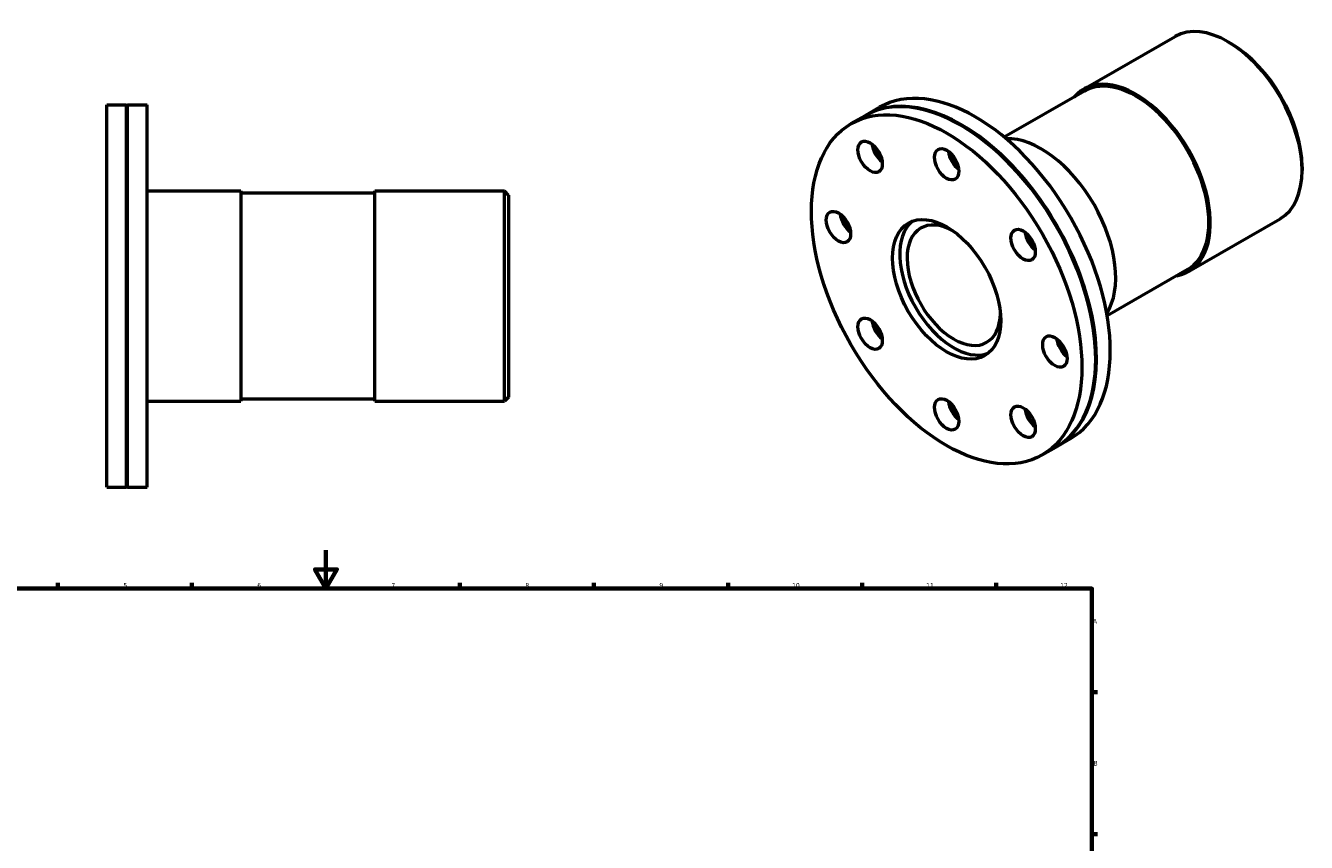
# Model space of a CAD drawing. Header units: millimetres. Extents: x -111 to 933, y -115 to 868.
# Tile 4 of 4: x 263 to 933, y 441 to 868. Entities that reach past the tile are written whole.
import ezdxf

# ---------------------------------------------------------------- set-up
doc = ezdxf.new("R2010")
doc.units = ezdxf.units.MM
doc.layers.add('Border (ISO)', color=7, linetype='Continuous', lineweight=70)
doc.layers.add('Visible (ISO)', color=7, linetype='Continuous', lineweight=50)
doc.styles.add('Note Text (ISO)', font='tahoma.ttf')

# ---------------------------------------------------------------- blocks, each defined once
blk = doc.blocks.new('Borders Default Border')
at = {"layer": 'Border (ISO)'}
for p, q in [((280.33, 574), (280.33, 576.9)), ((350.42, 574), (350.42, 576.9)), ((490.58, 574), (490.58, 576.9)), ((560.67, 574), (560.67, 576.9)), ((630.75, 574), (630.75, 576.9)), ((700.83, 574), (700.83, 576.9)), ((770.92, 574), (770.92, 576.9)), ((821, 519.75), (823.9, 519.75)), ((821, 445.5), (823.9, 445.5))]:
    blk.add_line(p, q, dxfattribs=at)
at = {"layer": 'Border (ISO)', "flags": 128}
for points in [[(420.5, 594), (420.5, 574), (414.73, 584), (426.27, 584), (420.5, 574)], [(20, 20), (20, 574), (821, 574), (821, 20), (20, 20)]]:
    blk.add_lwpolyline(points, dxfattribs=at)
at = {"layer": 'Border (ISO)', "color": 232, "true_color": 0xca0064, "char_height": 2.5, "attachment_point": 7, "style": 'Note Text (ISO)'}
for s, insert in [('5', (314.64, 574.35)), ('6', (384.66, 574.35)), ('7', (454.77, 574.4)), ('8', (524.81, 574.34)), ('9', (594.88, 574.35)), ('10', (664.29, 574.35)), ('11', (734.37, 574.4)), ('12', (804.46, 574.4)), ('A', (821.59, 555.62)), ('B', (821.89, 481.37))]:
    blk.add_mtext(s, dxfattribs=dict(at, insert=insert))

msp = doc.modelspace()

# ---------------------------------------------------------------- linework, layer by layer
at = {"layer": 'Visible (ISO)'}
for p, q in [((816.623, 835.18), (864.565, 862.788)), ((893.712, 859.105), (892.162, 860.004)), ((817.172, 834.227), (775.223, 810.07)), ((306.031, 626.982), (306.031, 826.982)), ((306.031, 826.982), (316.231, 826.982)), ((316.231, 626.982), (316.231, 826.982)), ((316.531, 826.682), (316.231, 826.982)), ((316.531, 826.682), (316.831, 826.982)), ((316.531, 627.282), (316.531, 826.682)), ((316.831, 626.982), (316.831, 826.982)), ((316.831, 826.982), (327.031, 826.982)), ((327.031, 626.982), (327.031, 826.982)), ((702.809, 821.567), (710.021, 825.72)), ((695.172, 817.169), (702.384, 821.322)), ((752.772, 816.138), (752.561, 816.261)), ((930.903, 794.522), (930.903, 792.73)), ((327.031, 781.982), (376.031, 781.982)), ((376.031, 781.982), (376.031, 671.982)), ((446.031, 780.882), (376.031, 780.882)), ((446.031, 671.982), (446.031, 781.982)), ((446.031, 781.982), (513.831, 781.982)), ((513.831, 671.982), (513.831, 781.982)), ((516.031, 779.782), (513.831, 781.982)), ((516.031, 779.782), (516.031, 674.182)), ((871.517, 739.856), (919.459, 767.464)), ((870.968, 740.809), (829.019, 716.652)), ((822.998, 694.189), (822.998, 693.944)), ((327.031, 671.982), (376.031, 671.982)), ((446.031, 673.082), (376.031, 673.082)), ((446.031, 671.982), (513.831, 671.982)), ((516.031, 674.182), (513.831, 671.982)), ((802.615, 648.25), (809.828, 652.403)), ((794.978, 643.852), (802.191, 648.006)), ((306.031, 626.982), (316.231, 626.982)), ((316.531, 627.282), (316.231, 626.982)), ((316.531, 627.282), (316.831, 626.982)), ((316.831, 626.982), (327.031, 626.982))]:
    msp.add_line(p, q, dxfattribs=at)
for centre, major_axis, start_param, end_param in [((892.012, 815.126), (-27.447, 47.662), 3.1415927, 6.2831853), ((893.568, 816.022), (-26.349, 45.756), 3.9289245, 5.4958534), ((752.288, 734.664), (-49.903, 86.658), 3.1415927, 6.2831853), ((759.924, 739.062), (-49.903, 86.658), 3.1415927, 6.2831853), ((844.07, 787.518), (-27.447, 47.662), 2.9412578, 6.4835201), ((844.07, 787.518), (26.898, -46.709), 0, 3.1415927), ((752.712, 734.908), (-49.903, 86.658), 3.1373582, 6.2874198), ((752.5, 734.786), (49.754, -86.398), 0.7873319, 2.3542608), ((712.288, 803.946), (-4.491, 7.799), 0.9270328, 2.2145599), ((712.5, 804.068), (4.641, -8.059), 4.097301, 5.327477), ((712.712, 804.19), (4.491, -7.799), 4.1517059, 5.273072), ((794.573, 759.014), (27.447, -47.662), 0.2921954, 2.8493972), ((752.288, 800.068), (-4.491, 7.799), 0.9270328, 2.2145599), ((752.5, 800.19), (4.641, -8.059), 4.097301, 5.327477), ((752.712, 800.312), (4.491, -7.799), 4.1517059, 5.273072), ((695.719, 767.24), (-4.491, 7.799), 0.9270328, 2.2145599), ((695.931, 767.362), (4.641, -8.059), 4.097301, 5.327477), ((696.143, 767.484), (4.491, -7.799), 4.1517059, 5.273072), ((748.788, 732.648), (19.961, -34.663), 3.2343544, 6.1904235), ((748.788, 732.648), (17.217, -29.897), 2.3745967, 7.0501813), ((792.288, 757.877), (-4.491, 7.799), 0.9270328, 2.2145599), ((792.5, 757.999), (4.641, -8.059), 4.097301, 5.327477), ((792.712, 758.121), (4.491, -7.799), 4.1517059, 5.273072), ((712.288, 711.451), (-4.491, 7.799), 0.9270328, 2.2145599), ((712.5, 711.573), (4.641, -8.059), 4.097301, 5.327477), ((712.712, 711.695), (4.491, -7.799), 4.1517059, 5.273072), ((808.856, 702.088), (-4.491, 7.799), 0.9270328, 2.2145599), ((809.068, 702.211), (4.641, -8.059), 4.097301, 5.327477), ((809.28, 702.333), (4.491, -7.799), 4.1517059, 5.273072), ((752.288, 669.26), (-4.491, 7.799), 0.9270328, 2.2145599), ((752.5, 669.382), (4.641, -8.059), 4.097301, 5.327477), ((752.712, 669.505), (4.491, -7.799), 4.1517059, 5.273072), ((792.288, 665.382), (-4.491, 7.799), 0.9270328, 2.2145599), ((792.5, 665.504), (4.641, -8.059), 4.097301, 5.327477), ((792.712, 665.626), (4.491, -7.799), 4.1517059, 5.273072)]:
    msp.add_ellipse(centre, major_axis=major_axis, ratio=0.5780931, start_param=start_param, end_param=end_param, dxfattribs=at)
for centre, major_axis in [((745.075, 730.511), (49.903, -86.658)), ((705.075, 799.793), (4.491, -7.799)), ((745.075, 795.914), (4.491, -7.799)), ((688.507, 763.086), (4.491, -7.799)), ((745.075, 730.511), (19.961, -34.663)), ((785.075, 753.724), (4.491, -7.799)), ((705.075, 707.298), (4.491, -7.799)), ((801.644, 697.935), (4.491, -7.799)), ((745.075, 665.107), (4.491, -7.799)), ((785.075, 661.229), (4.491, -7.799))]:
    msp.add_ellipse(centre, major_axis=major_axis, ratio=0.5780931, dxfattribs=at)

# ---------------------------------------------------------------- block references
msp.add_blockref('Borders Default Border', (0, 0))

doc.saveas('drawing.dxf')
